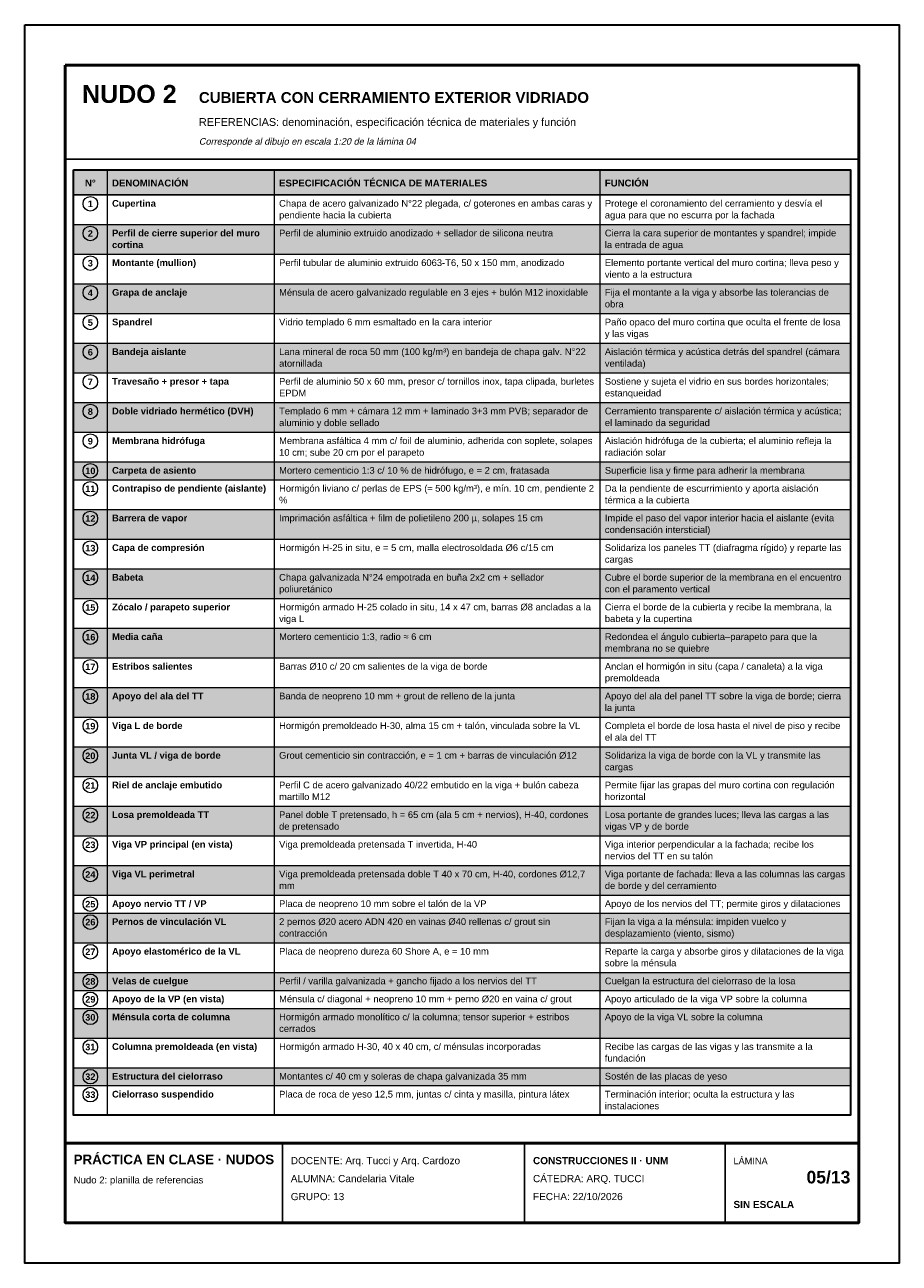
# Model space of a CAD drawing. Header units: millimetres. Extents: x 6 to 4194, y 6 to 5934.
import ezdxf
from ezdxf.enums import TextEntityAlignment as Align

# ---------------------------------------------------------------- set-up
doc = ezdxf.new("R2010")
doc.units = ezdxf.units.MM
doc.header["$LTSCALE"] = 20
for name, color, linetype in [('X-MARCO', 7, 'Continuous'), ('X-ROTULO', 7, 'Continuous'), ('X-TABLA', 7, 'Continuous'), ('X-TEXTOS', 7, 'Continuous')]:
    doc.layers.add(name, color=color, linetype=linetype)
doc.styles.add('ARIAL', font='arial.ttf')
doc.styles.add('ARIAL-B', font='arialbd.ttf')

msp = doc.modelspace()

# ---------------------------------------------------------------- hatches: boundary and pattern name
at = {"layer": 'X-TABLA', "true_color": 0xd9d9d9}
h = msp.add_hatch(color=254, dxfattribs=at)
h.dxf.hatch_style = 1
h.paths.add_polyline_path([(240, 5240), (3960, 5240), (3960, 5120), (240, 5120)])
at = {"layer": 'X-TABLA', "true_color": 0xf2f2f2}
h = msp.add_hatch(color=7, dxfattribs=at)
h.dxf.hatch_style = 1
h.paths.add_polyline_path([(240, 4978), (3960, 4978), (3960, 4836), (240, 4836)])
h = msp.add_hatch(color=7, dxfattribs=at)
h.dxf.hatch_style = 1
h.paths.add_polyline_path([(240, 4694), (3960, 4694), (3960, 4552), (240, 4552)])
h = msp.add_hatch(color=7, dxfattribs=at)
h.dxf.hatch_style = 1
h.paths.add_polyline_path([(240, 4410), (3960, 4410), (3960, 4268), (240, 4268)])
h = msp.add_hatch(color=7, dxfattribs=at)
h.dxf.hatch_style = 1
h.paths.add_polyline_path([(240, 4126), (3960, 4126), (3960, 3984), (240, 3984)])
h = msp.add_hatch(color=7, dxfattribs=at)
h.dxf.hatch_style = 1
h.paths.add_polyline_path([(240, 3842), (3960, 3842), (3960, 3756), (240, 3756)])
h = msp.add_hatch(color=7, dxfattribs=at)
h.dxf.hatch_style = 1
h.paths.add_polyline_path([(240, 3614), (3960, 3614), (3960, 3472), (240, 3472)])
h = msp.add_hatch(color=7, dxfattribs=at)
h.dxf.hatch_style = 1
h.paths.add_polyline_path([(240, 3330), (3960, 3330), (3960, 3188), (240, 3188)])
h = msp.add_hatch(color=7, dxfattribs=at)
h.dxf.hatch_style = 1
h.paths.add_polyline_path([(240, 3046), (3960, 3046), (3960, 2904), (240, 2904)])
h = msp.add_hatch(color=7, dxfattribs=at)
h.dxf.hatch_style = 1
h.paths.add_polyline_path([(240, 2762), (3960, 2762), (3960, 2620), (240, 2620)])
h = msp.add_hatch(color=7, dxfattribs=at)
h.dxf.hatch_style = 1
h.paths.add_polyline_path([(240, 2478), (3960, 2478), (3960, 2336), (240, 2336)])
h = msp.add_hatch(color=7, dxfattribs=at)
h.dxf.hatch_style = 1
h.paths.add_polyline_path([(240, 2194), (3960, 2194), (3960, 2052), (240, 2052)])
h = msp.add_hatch(color=7, dxfattribs=at)
h.dxf.hatch_style = 1
h.paths.add_polyline_path([(240, 1910), (3960, 1910), (3960, 1768), (240, 1768)])
h = msp.add_hatch(color=7, dxfattribs=at)
h.dxf.hatch_style = 1
h.paths.add_polyline_path([(240, 1682), (3960, 1682), (3960, 1540), (240, 1540)])
h = msp.add_hatch(color=7, dxfattribs=at)
h.dxf.hatch_style = 1
h.paths.add_polyline_path([(240, 1398), (3960, 1398), (3960, 1312), (240, 1312)])
h = msp.add_hatch(color=7, dxfattribs=at)
h.dxf.hatch_style = 1
h.paths.add_polyline_path([(240, 1226), (3960, 1226), (3960, 1084), (240, 1084)])
h = msp.add_hatch(color=7, dxfattribs=at)
h.dxf.hatch_style = 1
h.paths.add_polyline_path([(240, 942), (3960, 942), (3960, 856), (240, 856)])

# ---------------------------------------------------------------- linework, layer by layer
at = {"layer": 'X-MARCO', "lineweight": 30}
msp.add_lwpolyline([(6, 5934), (4194, 5934), (4194, 6), (6, 6)], close=True, dxfattribs=at)
at = {"layer": 'X-MARCO', "lineweight": 50}
msp.add_lwpolyline([(200, 5740), (4000, 5740), (4000, 200), (200, 200)], close=True, dxfattribs=at)
at = {"layer": 'X-ROTULO', "lineweight": 50}
msp.add_lwpolyline([(200, 580), (4000, 580), (4000, 200), (200, 200)], close=True, dxfattribs=at)
at = {"layer": 'X-ROTULO', "lineweight": 25}
for points in [[(1240, 580), (1240, 200)], [(2400, 580), (2400, 200)], [(3360, 580), (3360, 200)]]:
    msp.add_lwpolyline(points, dxfattribs=at)
at = {"layer": 'X-TABLA', "lineweight": 25}
msp.add_lwpolyline([(240, 5240), (3960, 5240), (3960, 5120), (240, 5120)], close=True, dxfattribs=at)
at = {"layer": 'X-TABLA', "lineweight": 30}
msp.add_lwpolyline([(240, 5240), (3960, 5240), (3960, 714), (240, 714)], close=True, dxfattribs=at)
at = {"layer": 'X-TABLA', "lineweight": 13}
for points in [[(400, 5240), (400, 714)], [(1200, 5240), (1200, 714)], [(2760, 5240), (2760, 714)], [(240, 4978), (3960, 4978)], [(240, 4836), (3960, 4836)], [(240, 4694), (3960, 4694)], [(240, 4552), (3960, 4552)], [(240, 4410), (3960, 4410)], [(240, 4268), (3960, 4268)], [(240, 4126), (3960, 4126)], [(240, 3984), (3960, 3984)], [(240, 3842), (3960, 3842)], [(240, 3756), (3960, 3756)], [(240, 3614), (3960, 3614)], [(240, 3472), (3960, 3472)], [(240, 3330), (3960, 3330)], [(240, 3188), (3960, 3188)], [(240, 3046), (3960, 3046)], [(240, 2904), (3960, 2904)], [(240, 2762), (3960, 2762)], [(240, 2620), (3960, 2620)], [(240, 2478), (3960, 2478)], [(240, 2336), (3960, 2336)], [(240, 2194), (3960, 2194)], [(240, 2052), (3960, 2052)], [(240, 1910), (3960, 1910)], [(240, 1768), (3960, 1768)], [(240, 1682), (3960, 1682)], [(240, 1540), (3960, 1540)], [(240, 1398), (3960, 1398)], [(240, 1312), (3960, 1312)], [(240, 1226), (3960, 1226)], [(240, 1084), (3960, 1084)], [(240, 942), (3960, 942)], [(240, 856), (3960, 856)], [(240, 714), (3960, 714)]]:
    msp.add_lwpolyline(points, dxfattribs=at)
at = {"layer": 'X-TABLA', "lineweight": 18}
for centre in [(320, 5077), (320, 4935), (320, 4793), (320, 4651), (320, 4509), (320, 4367), (320, 4225), (320, 4083), (320, 3941), (320, 3799), (320, 3713), (320, 3571), (320, 3429), (320, 3287), (320, 3145), (320, 3003), (320, 2861), (320, 2719), (320, 2577), (320, 2435), (320, 2293), (320, 2151), (320, 2009), (320, 1867), (320, 1725), (320, 1639), (320, 1497), (320, 1355), (320, 1269), (320, 1183), (320, 1041), (320, 899), (320, 813)]:
    msp.add_circle(centre, 35, dxfattribs=at)
at = {"layer": 'X-TEXTOS', "lineweight": 25}
msp.add_lwpolyline([(200, 5290), (4000, 5290)], dxfattribs=at)

# ---------------------------------------------------------------- texts
at = {"layer": 'X-ROTULO'}
for s, height, style, p in [('PRÁCTICA EN CLASE · NUDOS', 45.824, 'ARIAL-B', (240, 480)), ('DOCENTE: Arq. Tucci y Arq. Cardozo', 34.368, 'ARIAL', (1280, 480)), ('CONSTRUCCIONES II · UNM', 34.368, 'ARIAL-B', (2440, 480)), ('LÁMINA', 31.5, 'ARIAL', (3400, 480)), ('Nudo 2: planilla de referencias', 32.936, 'ARIAL', (240, 388)), ('ALUMNA: Candelaria Vitale', 34.368, 'ARIAL', (1280, 394)), ('CÁTEDRA: ARQ. TUCCI', 34.368, 'ARIAL', (2440, 394)), ('GRUPO: 13', 34.37, 'ARIAL', (1280, 308)), ('FECHA: 22/10/2026', 34.368, 'ARIAL', (2440, 308)), ('SIN ESCALA', 34.37, 'ARIAL-B', (3400, 270))]:
    msp.add_text(s, height=height, dxfattribs=dict(at, style=style)).set_placement(p)
at = {"layer": 'X-ROTULO', "style": 'ARIAL-B'}
msp.add_text('05/13', height=60.14, dxfattribs=at).set_placement((3960, 388), align=Align.RIGHT)
at = {"layer": 'X-TABLA', "style": 'ARIAL-B'}
for s, height, p in [('N°', 32.94, (320, 5160)), ('1', 31.5, (320, 5061)), ('2', 31.5, (320, 4919)), ('3', 31.5, (320, 4777)), ('4', 31.5, (320, 4635)), ('5', 31.5, (320, 4493)), ('6', 31.5, (320, 4351)), ('7', 31.5, (320, 4209)), ('8', 31.5, (320, 4067)), ('9', 31.5, (320, 3925)), ('10', 31.5, (320, 3783)), ('11', 31.5, (320, 3697)), ('12', 31.5, (320, 3555)), ('13', 31.5, (320, 3413)), ('14', 31.5, (320, 3271)), ('15', 31.5, (320, 3129)), ('16', 31.5, (320, 2987)), ('17', 31.5, (320, 2845)), ('18', 31.5, (320, 2703)), ('19', 31.5, (320, 2561)), ('20', 31.5, (320, 2419)), ('21', 31.5, (320, 2277)), ('22', 31.5, (320, 2135)), ('23', 31.5, (320, 1993)), ('24', 31.5, (320, 1851)), ('25', 31.5, (320, 1709)), ('26', 31.5, (320, 1623)), ('27', 31.5, (320, 1481)), ('28', 31.5, (320, 1339)), ('29', 31.5, (320, 1253)), ('30', 31.5, (320, 1167)), ('31', 31.5, (320, 1025)), ('32', 31.5, (320, 883)), ('33', 31.5, (320, 797))]:
    msp.add_text(s, height=height, dxfattribs=at).set_placement(p, align=Align.CENTER)
at = {"layer": 'X-TABLA'}
for s, height, style, p in [('DENOMINACIÓN', 32.936, 'ARIAL-B', (424, 5160)), ('ESPECIFICACIÓN TÉCNICA DE MATERIALES', 32.936, 'ARIAL-B', (1224, 5160)), ('FUNCIÓN', 32.94, 'ARIAL-B', (2784, 5160)), ('Protege el coronamiento del cerramiento y desvía el', 32.22, 'ARIAL', (2784, 5063)), ('Cupertina', 32.22, 'ARIAL-B', (424, 5063)), ('Chapa de acero galvanizado N°22 plegada, c/ goterones en ambas caras y', 32.22, 'ARIAL', (1224, 5063)), ('pendiente hacia la cubierta', 32.22, 'ARIAL', (1224, 5007)), ('agua para que no escurra por la fachada', 32.22, 'ARIAL', (2784, 5007)), ('Perfil de cierre superior del muro', 32.22, 'ARIAL-B', (424, 4921)), ('Perfil de aluminio extruido anodizado + sellador de silicona neutra', 32.22, 'ARIAL', (1224, 4921)), ('Cierra la cara superior de montantes y spandrel; impide', 32.22, 'ARIAL', (2784, 4921)), ('cortina', 32.22, 'ARIAL-B', (424, 4865)), ('la entrada de agua', 32.22, 'ARIAL', (2784, 4865)), ('Montante (mullion)', 32.22, 'ARIAL-B', (424, 4779)), ('Perfil tubular de aluminio extruido 6063-T6, 50 x 150 mm, anodizado', 32.22, 'ARIAL', (1224, 4779)), ('Elemento portante vertical del muro cortina; lleva peso y', 32.22, 'ARIAL', (2784, 4779)), ('viento a la estructura', 32.22, 'ARIAL', (2784, 4723)), ('Grapa de anclaje', 32.22, 'ARIAL-B', (424, 4637)), ('Ménsula de acero galvanizado regulable en 3 ejes + bulón M12 inoxidable', 32.22, 'ARIAL', (1224, 4637)), ('Fija el montante a la viga y absorbe las tolerancias de', 32.22, 'ARIAL', (2784, 4637)), ('obra', 32.22, 'ARIAL', (2784, 4581)), ('Spandrel', 32.22, 'ARIAL-B', (424, 4495)), ('Vidrio templado 6 mm esmaltado en la cara interior', 32.22, 'ARIAL', (1224, 4495)), ('Paño opaco del muro cortina que oculta el frente de losa', 32.22, 'ARIAL', (2784, 4495)), ('y las vigas', 32.22, 'ARIAL', (2784, 4439)), ('Bandeja aislante', 32.22, 'ARIAL-B', (424, 4353)), ('Lana mineral de roca 50 mm (100 kg/m³) en bandeja de chapa galv. N°22', 32.22, 'ARIAL', (1224, 4353)), ('Aislación térmica y acústica detrás del spandrel (cámara', 32.22, 'ARIAL', (2784, 4353)), ('atornillada', 32.22, 'ARIAL', (1224, 4297)), ('ventilada)', 32.22, 'ARIAL', (2784, 4297)), ('Travesaño + presor + tapa', 32.22, 'ARIAL-B', (424, 4211)), ('Perfil de aluminio 50 x 60 mm, presor c/ tornillos inox, tapa clipada, burletes', 32.22, 'ARIAL', (1224, 4211)), ('Sostiene y sujeta el vidrio en sus bordes horizontales;', 32.22, 'ARIAL', (2784, 4211)), ('EPDM', 32.22, 'ARIAL', (1224, 4155)), ('estanqueidad', 32.22, 'ARIAL', (2784, 4155)), ('Doble vidriado hermético (DVH)', 32.22, 'ARIAL-B', (424, 4069)), ('Templado 6 mm + cámara 12 mm + laminado 3+3 mm PVB; separador de', 32.22, 'ARIAL', (1224, 4069)), ('Cerramiento transparente c/ aislación térmica y acústica;', 32.22, 'ARIAL', (2784, 4069)), ('aluminio y doble sellado', 32.22, 'ARIAL', (1224, 4013)), ('el laminado da seguridad', 32.22, 'ARIAL', (2784, 4013)), ('Membrana hidrófuga', 32.22, 'ARIAL-B', (424, 3927)), ('Membrana asfáltica 4 mm c/ foil de aluminio, adherida con soplete, solapes', 32.22, 'ARIAL', (1224, 3927)), ('Aislación hidrófuga de la cubierta; el aluminio refleja la', 32.22, 'ARIAL', (2784, 3927)), ('10 cm; sube 20 cm por el parapeto', 32.22, 'ARIAL', (1224, 3871)), ('radiación solar', 32.22, 'ARIAL', (2784, 3871)), ('Carpeta de asiento', 32.22, 'ARIAL-B', (424, 3785)), ('Mortero cementicio 1:3 c/ 10 % de hidrófugo, e = 2 cm, fratasada', 32.22, 'ARIAL', (1224, 3785)), ('Superficie lisa y firme para adherir la membrana', 32.22, 'ARIAL', (2784, 3785)), ('Contrapiso de pendiente (aislante)', 32.22, 'ARIAL-B', (424, 3699)), ('Hormigón liviano c/ perlas de EPS (≈ 500 kg/m³), e mín. 10 cm, pendiente 2', 32.22, 'ARIAL', (1224, 3699)), ('Da la pendiente de escurrimiento y aporta aislación', 32.22, 'ARIAL', (2784, 3699)), ('%', 32.2, 'ARIAL', (1224, 3643)), ('térmica a la cubierta', 32.22, 'ARIAL', (2784, 3643)), ('Barrera de vapor', 32.22, 'ARIAL-B', (424, 3557)), ('Imprimación asfáltica + film de polietileno 200 µ, solapes 15 cm', 32.22, 'ARIAL', (1224, 3557)), ('Impide el paso del vapor interior hacia el aislante (evita', 32.22, 'ARIAL', (2784, 3557)), ('condensación intersticial)', 32.22, 'ARIAL', (2784, 3501)), ('Capa de compresión', 32.22, 'ARIAL-B', (424, 3415)), ('Hormigón H-25 in situ, e = 5 cm, malla electrosoldada Ø6 c/15 cm', 32.22, 'ARIAL', (1224, 3415)), ('Solidariza los paneles TT (diafragma rígido) y reparte las', 32.22, 'ARIAL', (2784, 3415)), ('cargas', 32.22, 'ARIAL', (2784, 3359)), ('Babeta', 32.22, 'ARIAL-B', (424, 3273)), ('Chapa galvanizada N°24 empotrada en buña 2x2 cm + sellador', 32.22, 'ARIAL', (1224, 3273)), ('Cubre el borde superior de la membrana en el encuentro', 32.22, 'ARIAL', (2784, 3273)), ('poliuretánico', 32.22, 'ARIAL', (1224, 3217)), ('con el paramento vertical', 32.22, 'ARIAL', (2784, 3217)), ('Zócalo / parapeto superior', 32.22, 'ARIAL-B', (424, 3131)), ('Hormigón armado H-25 colado in situ, 14 x 47 cm, barras Ø8 ancladas a la', 32.22, 'ARIAL', (1224, 3131)), ('Cierra el borde de la cubierta y recibe la membrana, la', 32.22, 'ARIAL', (2784, 3131)), ('viga L', 32.22, 'ARIAL', (1224, 3075)), ('babeta y la cupertina', 32.22, 'ARIAL', (2784, 3075)), ('Media caña', 32.22, 'ARIAL-B', (424, 2989)), ('Mortero cementicio 1:3, radio ≈ 6 cm', 32.22, 'ARIAL', (1224, 2989)), ('Redondea el ángulo cubierta–parapeto para que la', 32.22, 'ARIAL', (2784, 2989)), ('membrana no se quiebre', 32.22, 'ARIAL', (2784, 2933)), ('Estribos salientes', 32.22, 'ARIAL-B', (424, 2847)), ('Barras Ø10 c/ 20 cm salientes de la viga de borde', 32.22, 'ARIAL', (1224, 2847)), ('Anclan el hormigón in situ (capa / canaleta) a la viga', 32.22, 'ARIAL', (2784, 2847)), ('premoldeada', 32.22, 'ARIAL', (2784, 2791)), ('Apoyo del ala del TT', 32.22, 'ARIAL-B', (424, 2705)), ('Banda de neopreno 10 mm + grout de relleno de la junta', 32.22, 'ARIAL', (1224, 2705)), ('Apoyo del ala del panel TT sobre la viga de borde; cierra', 32.22, 'ARIAL', (2784, 2705)), ('la junta', 32.22, 'ARIAL', (2784, 2649)), ('Viga L de borde', 32.22, 'ARIAL-B', (424, 2563)), ('Hormigón premoldeado H-30, alma 15 cm + talón, vinculada sobre la VL', 32.22, 'ARIAL', (1224, 2563)), ('Completa el borde de losa hasta el nivel de piso y recibe', 32.22, 'ARIAL', (2784, 2563)), ('el ala del TT', 32.22, 'ARIAL', (2784, 2507)), ('Junta VL / viga de borde', 32.22, 'ARIAL-B', (424, 2421)), ('Grout cementicio sin contracción, e = 1 cm + barras de vinculación Ø12', 32.22, 'ARIAL', (1224, 2421)), ('Solidariza la viga de borde con la VL y transmite las', 32.22, 'ARIAL', (2784, 2421)), ('cargas', 32.22, 'ARIAL', (2784, 2365)), ('Riel de anclaje embutido', 32.22, 'ARIAL-B', (424, 2279)), ('Perfil C de acero galvanizado 40/22 embutido en la viga + bulón cabeza', 32.22, 'ARIAL', (1224, 2279)), ('Permite fijar las grapas del muro cortina con regulación', 32.22, 'ARIAL', (2784, 2279)), ('martillo M12', 32.22, 'ARIAL', (1224, 2223)), ('horizontal', 32.22, 'ARIAL', (2784, 2223)), ('Losa premoldeada TT', 32.22, 'ARIAL-B', (424, 2137)), ('Panel doble T pretensado, h = 65 cm (ala 5 cm + nervios), H-40, cordones', 32.22, 'ARIAL', (1224, 2137)), ('Losa portante de grandes luces; lleva las cargas a las', 32.22, 'ARIAL', (2784, 2137)), ('de pretensado', 32.22, 'ARIAL', (1224, 2081)), ('vigas VP y de borde', 32.22, 'ARIAL', (2784, 2081)), ('Viga VP principal (en vista)', 32.22, 'ARIAL-B', (424, 1995)), ('Viga premoldeada pretensada T invertida, H-40', 32.22, 'ARIAL', (1224, 1995)), ('Viga interior perpendicular a la fachada; recibe los', 32.22, 'ARIAL', (2784, 1995)), ('nervios del TT en su talón', 32.22, 'ARIAL', (2784, 1939)), ('Viga VL perimetral', 32.22, 'ARIAL-B', (424, 1853)), ('Viga premoldeada pretensada doble T 40 x 70 cm, H-40, cordones Ø12,7', 32.22, 'ARIAL', (1224, 1853)), ('Viga portante de fachada: lleva a las columnas las cargas', 32.22, 'ARIAL', (2784, 1853)), ('mm', 32.22, 'ARIAL', (1224, 1797)), ('de borde y del cerramiento', 32.22, 'ARIAL', (2784, 1797)), ('Apoyo nervio TT / VP', 32.22, 'ARIAL-B', (424, 1711)), ('Placa de neopreno 10 mm sobre el talón de la VP', 32.22, 'ARIAL', (1224, 1711)), ('Apoyo de los nervios del TT; permite giros y dilataciones', 32.22, 'ARIAL', (2784, 1711)), ('Pernos de vinculación VL', 32.22, 'ARIAL-B', (424, 1625)), ('2 pernos Ø20 acero ADN 420 en vainas Ø40 rellenas c/ grout sin', 32.22, 'ARIAL', (1224, 1625)), ('Fijan la viga a la ménsula: impiden vuelco y', 32.22, 'ARIAL', (2784, 1625)), ('contracción', 32.22, 'ARIAL', (1224, 1569)), ('desplazamiento (viento, sismo)', 32.22, 'ARIAL', (2784, 1569)), ('Apoyo elastomérico de la VL', 32.22, 'ARIAL-B', (424, 1483)), ('Placa de neopreno dureza 60 Shore A, e = 10 mm', 32.22, 'ARIAL', (1224, 1483)), ('Reparte la carga y absorbe giros y dilataciones de la viga', 32.22, 'ARIAL', (2784, 1483)), ('sobre la ménsula', 32.22, 'ARIAL', (2784, 1427)), ('Velas de cuelgue', 32.22, 'ARIAL-B', (424, 1341)), ('Perfil / varilla galvanizada + gancho fijado a los nervios del TT', 32.22, 'ARIAL', (1224, 1341)), ('Cuelgan la estructura del cielorraso de la losa', 32.22, 'ARIAL', (2784, 1341)), ('Apoyo de la VP (en vista)', 32.22, 'ARIAL-B', (424, 1255)), ('Ménsula c/ diagonal + neopreno 10 mm + perno Ø20 en vaina c/ grout', 32.22, 'ARIAL', (1224, 1255)), ('Apoyo articulado de la viga VP sobre la columna', 32.22, 'ARIAL', (2784, 1255)), ('Ménsula corta de columna', 32.22, 'ARIAL-B', (424, 1169)), ('Hormigón armado monolítico c/ la columna; tensor superior + estribos', 32.22, 'ARIAL', (1224, 1169)), ('Apoyo de la viga VL sobre la columna', 32.22, 'ARIAL', (2784, 1169)), ('cerrados', 32.22, 'ARIAL', (1224, 1113)), ('Columna premoldeada (en vista)', 32.22, 'ARIAL-B', (424, 1027)), ('Hormigón armado H-30, 40 x 40 cm, c/ ménsulas incorporadas', 32.22, 'ARIAL', (1224, 1027)), ('fundación', 32.22, 'ARIAL', (2784, 971)), ('Recibe las cargas de las vigas y las transmite a la', 32.22, 'ARIAL', (2784, 1027)), ('Estructura del cielorraso', 32.22, 'ARIAL-B', (424, 885)), ('Montantes c/ 40 cm y soleras de chapa galvanizada 35 mm', 32.22, 'ARIAL', (1224, 885)), ('Sostén de las placas de yeso', 32.22, 'ARIAL', (2784, 885)), ('Cielorraso suspendido', 32.22, 'ARIAL-B', (424, 799)), ('Placa de roca de yeso 12,5 mm, juntas c/ cinta y masilla, pintura látex', 32.22, 'ARIAL', (1224, 799)), ('Terminación interior; oculta la estructura y las', 32.22, 'ARIAL', (2784, 799)), ('instalaciones', 32.22, 'ARIAL', (2784, 743))]:
    msp.add_text(s, height=height, dxfattribs=dict(at, style=style)).set_placement(p)
at = {"layer": 'X-TEXTOS'}
for s, height, style, p in [('NUDO 2', 85.92, 'ARIAL-B', (280, 5560)), ('CUBIERTA CON CERRAMIENTO EXTERIOR VIDRIADO', 51.552, 'ARIAL-B', (840, 5560)), ('REFERENCIAS: denominación, especificación técnica de materiales y función', 37.232, 'ARIAL', (840, 5450))]:
    msp.add_text(s, height=height, dxfattribs=dict(at, style=style)).set_placement(p)
at = {"layer": 'X-TEXTOS', "style": 'ARIAL', "oblique": 12}
msp.add_text('Corresponde al dibujo en escala 1:20 de la lámina 04', height=31.504, dxfattribs=at).set_placement((840, 5360))

doc.saveas('drawing.dxf')
